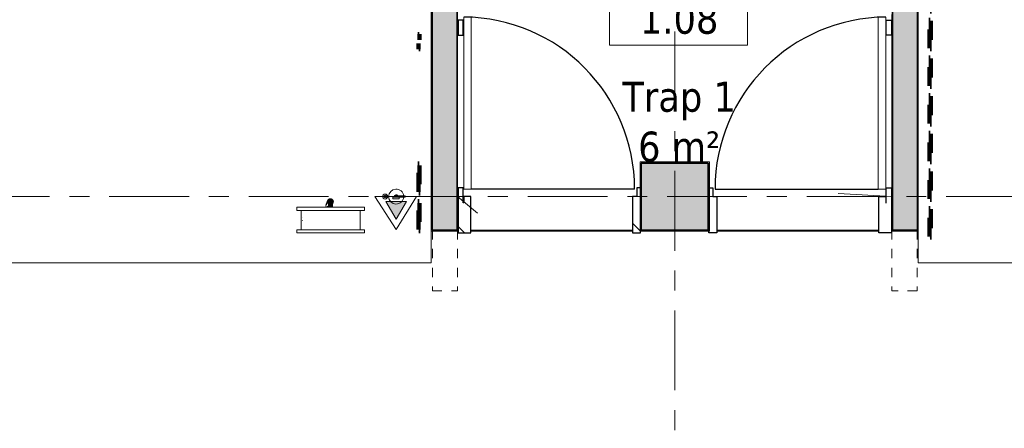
# Model space of a CAD drawing. Extents: x 3176 to 58266, y 1852 to 38199.
# Tile 63 of 256: x 15798 to 23642, y 28482 to 31737. Entities that reach past the tile are written whole.
import ezdxf

# ---------------------------------------------------------------- set-up
doc = ezdxf.new("R2010")
doc.units = 0
doc.header["$LTSCALE"] = 50
for name, pattern in [('Onderlegger 1e verdieping$0$brandscheiding 2', [6, 0, -1.5, 3, -1.5]), ('Onderlegger 1e verdieping$0$gestippeld-fijn', [3, 1.5, -1.5]), ('Onderlegger 1e verdieping$0$stramien', [22.225, 12.7, -3.175, 3.175, -3.175])]:
    doc.linetypes.add(name, pattern=pattern)
doc.layers.get('0').update_dxf_attribs({"linetype": 'CONTINUOUS'})
for name, color, linetype, lineweight in [('Onderlegger 1e verdieping$0$A-ANNO-NOTE', 8, 'CONTINUOUS', 18), ('Onderlegger 1e verdieping$0$A-AREA-IDEN', 8, 'CONTINUOUS', 18), ('Onderlegger 1e verdieping$0$A-DETL', 8, 'CONTINUOUS', 18), ('Onderlegger 1e verdieping$0$A-DOOR', 8, 'CONTINUOUS', 25), ('Onderlegger 1e verdieping$0$A-DOOR-IDEN', 8, 'CONTINUOUS', 18), ('Onderlegger 1e verdieping$0$A-FLOR-OTLN', 8, 'CONTINUOUS', 18), ('Onderlegger 1e verdieping$0$A-GENM', 8, 'CONTINUOUS', 18), ('Onderlegger 1e verdieping$0$A-WALL', 8, 'CONTINUOUS', 25), ('Onderlegger 1e verdieping$0$A-WALL-PATT', 8, 'CONTINUOUS', 50), ('Onderlegger 1e verdieping$0$I-WALL', 8, 'CONTINUOUS', 25), ('Onderlegger 1e verdieping$0$M-EQPT', 8, 'CONTINUOUS', 18), ('Onderlegger 1e verdieping$0$P-SANR-FIXT', 8, 'CONTINUOUS', 18), ('Onderlegger 1e verdieping$0$S-COLS', 8, 'CONTINUOUS', 18), ('Onderlegger 1e verdieping$0$S-GRID', 8, 'CONTINUOUS', 18)]:
    doc.layers.add(name, color=color, linetype=linetype, lineweight=lineweight)
doc.styles.add('Onderlegger 1e verdieping$0$Tahoma_1', font='TAHOMA.TTF', dxfattribs={"height": 238.040123})
pattern_1 = [(45, (-19286.6, -30328.2), (-707.107, 707.107), []), (135, (-19286.6, -30328.2), (-707.107, -707.107), [])]
pattern_2 = [(0, (0, 0), (406.4, 101.6), [33.528, -271.272, 33.528, -271.272, -1625.6]), (0, (0, 0), (406.4, 101.6), [-609.6, 33.528, -576.072, 33.528, -271.272, -711.2]), (0, (0, 0), (406.4, 101.6), [-1524, 33.528, -169.672, 33.528, -474.472]), (120, (152.4, 50.8), (-291.18818, 301.15272), [33.528, -271.272, 33.528, -271.272, -1625.6]), (120, (152.4, 50.8), (-291.18818, 301.15272), [-609.6, 33.528, -576.072, 33.528, -271.272, -711.2]), (120, (152.4, 50.8), (-291.18818, 301.15272), [-1524, 33.528, -169.672, 33.528, -474.472]), (240, (203.2, 254), (-115.21182, -402.75272), [33.528, -271.272, 33.528, -271.272, -1625.6]), (240, (203.2, 254), (-115.21182, -402.75272), [-609.6, 33.528, -576.072, 33.528, -271.272, -711.2]), (240, (203.2, 254), (-115.21182, -402.75272), [-1524, 33.528, -169.672, 33.528, -474.472])]

# ---------------------------------------------------------------- blocks, each defined once
blk = doc.blocks.new('Onderlegger 1e verdieping$0$32_KA HK-14 - Houten deur op kleefmagneet trappenhuis-4622518-Plotview 1e Verdieping - schaal 1 op 100')
at = {"layer": 'Onderlegger 1e verdieping$0$A-DOOR', "lineweight": 18}
h = blk.add_hatch(dxfattribs=at)
h.set_pattern_fill('FP_56', color=256, style=0, pattern_type=2)
h.set_pattern_definition(pattern_1)
h.paths.add_polyline_path([(45, 1285), (45, 1405), (5, 1405), (5, 1285)], flags=0)
h = blk.add_hatch(dxfattribs=at)
h.set_pattern_fill('FP_56', color=256, style=0, pattern_type=2)
h.set_pattern_definition(pattern_1)
h.paths.add_polyline_path([(105, -289), (105, 0), (49, 0), (49, -50), (45, -50), (45, 70), (5, 70), (5, -289)], flags=0)
h.paths.add_polyline_path([(1458, -289), (1458, 70), (1428, 70), (1428, 0), (1394, 0), (1394, -289)], flags=0)
for p, q in [((49, 1430), (49, 60)), ((109, 1430), (49, 1430)), ((109, 60), (109, 1430)), ((49, 60), (109, 60))]:
    blk.add_line(p, q, dxfattribs=at)
at = {"layer": 'Onderlegger 1e verdieping$0$A-DOOR'}
for p, q in [((45, 1405), (5, 1405)), ((5, 1405), (5, 1285)), ((45, 1285), (45, 1405)), ((5, 1285), (45, 1285)), ((45, 70), (5, 70)), ((5, 70), (5, -289)), ((45, -50), (45, 70)), ((105, 0), (49, 0)), ((49, 0), (49, -50)), ((105, -289), (105, 0)), ((1409.5, 60), (109, 60)), ((1428, 0), (1394, 0)), ((1394, 0), (1394, -289)), ((1458, 70), (1428, 70)), ((1428, 70), (1428, 0)), ((1458, -289), (1458, 70)), ((49, -50), (45, -50)), ((5, -289), (105, -289)), ((1394, -289), (1458, -289))]:
    blk.add_line(p, q, dxfattribs=at)
blk.add_arc((39.5, 60), 1370, 0, 89.61181, dxfattribs=at)
blk = doc.blocks.new('Onderlegger 1e verdieping$0$32_KA HK-14 - Houten deur op kleefmagneet trappenhuis-5558574-Plotview 1e Verdieping - schaal 1 op 100')
at = {"layer": 'Onderlegger 1e verdieping$0$A-DOOR'}
for p, q in [((5, 289), (105, 289)), ((5, -70), (5, 289)), ((105, 289), (105, 0)), ((1394, 289), (1458, 289)), ((1394, 0), (1394, 289)), ((1458, 289), (1458, -70)), ((49, 50), (45, 50)), ((45, 50), (45, -70)), ((49, 0), (49, 50)), ((105, 0), (49, 0)), ((1428, 0), (1394, 0)), ((1428, -70), (1428, 0)), ((45, -70), (5, -70)), ((1409.5, -60), (109, -60)), ((1458, -70), (1428, -70)), ((5, -1285), (45, -1285)), ((5, -1405), (5, -1285)), ((45, -1285), (45, -1405)), ((45, -1405), (5, -1405))]:
    blk.add_line(p, q, dxfattribs=at)
at = {"layer": 'Onderlegger 1e verdieping$0$A-DOOR', "lineweight": 18}
for p, q in [((49, -60), (109, -60)), ((49, -1430), (49, -60)), ((109, -60), (109, -1430)), ((109, -1430), (49, -1430))]:
    blk.add_line(p, q, dxfattribs=at)
at = {"layer": 'Onderlegger 1e verdieping$0$A-DOOR'}
blk.add_arc((39.5, -60), 1370, 270.38819, 360, dxfattribs=at)
blk = doc.blocks.new('Onderlegger 1e verdieping$0$65_KU_brandscheiding_v1 - 60m 2-7780793-Plotview 1e Verdieping - schaal 1 op 100')
at = {"layer": 'Onderlegger 1e verdieping$0$A-GENM', "linetype": 'Onderlegger 1e verdieping$0$brandscheiding 2', "lineweight": 100}
for p, q in [((3996.4, -100), (0, -100)), ((0, -100), (0, -110)), ((0, -110), (3996.4, -110)), ((4472, -100), (4352, -100)), ((4352, -110), (4472, -110)), ((5922, -100), (5382, -100)), ((5382, -110), (5922, -110)), ((5922, -110), (5922, -100))]:
    blk.add_line(p, q, dxfattribs=at)
blk = doc.blocks.new('Onderlegger 1e verdieping$0$42_KA leemstuc betonkolomafwerking - Type-V53-Plotview 1e Verdieping - schaal 1 op 100')
at = {"layer": 'Onderlegger 1e verdieping$0$A-GENM'}
h = blk.add_hatch(dxfattribs=at)
h.set_pattern_fill('FP_64', color=256, style=0, pattern_type=2)
h.set_pattern_definition([(0, (-21016.6, -30328.2), (406.4, 101.6), [33.528, -271.272, 33.528, -1896.872]), (0, (-21016.6, -30328.2), (406.4, 101.6), [-338.328, -271.272, 33.528, -576.072, -1016]), (0, (-21016.6, -30328.2), (406.4, 101.6), [-1219.2, 33.528, -271.272, 33.528, -677.672]), (0, (-21016.6, -30328.2), (406.4, 101.6), [-1557.528, -169.672, 33.528, -474.472]), (120, (-20864.2, -30277.4), (-291.18818, 301.15272), [33.528, -271.272, 33.528, -1896.872]), (120, (-20864.2, -30277.4), (-291.18818, 301.15272), [-338.328, -271.272, 33.528, -576.072, -1016]), (120, (-20864.2, -30277.4), (-291.18818, 301.15272), [-1219.2, 33.528, -271.272, 33.528, -677.672]), (120, (-20864.2, -30277.4), (-291.18818, 301.15272), [-1557.528, -169.672, 33.528, -474.472]), (240, (-20813.4, -30074.2), (-115.21182, -402.75272), [33.528, -271.272, 33.528, -1896.872]), (240, (-20813.4, -30074.2), (-115.21182, -402.75272), [-338.328, -271.272, 33.528, -576.072, -1016]), (240, (-20813.4, -30074.2), (-115.21182, -402.75272), [-1219.2, 33.528, -271.272, 33.528, -677.672]), (240, (-20813.4, -30074.2), (-115.21182, -402.75272), [-1557.528, -169.672, 33.528, -474.472])])
h.paths.add_polyline_path([(-277, -277), (277, -277), (277, 277), (-277, 277), (-277, -147.6)], flags=0)
h.paths.add_polyline_path([(267, -267), (-267, -267), (-267, 267), (267, 267), (267, -147.6)], flags=0)
for p, q in [((277, 277), (-277, 277)), ((-277, 277), (-277, -277)), ((-267, 267), (267, 267)), ((-267, -267), (-267, 267)), ((267, 267), (267, -267)), ((277, -277), (277, 277)), ((-277, -277), (277, -277)), ((267, -267), (-267, -267))]:
    blk.add_line(p, q, dxfattribs=at)
blk = doc.blocks.new('Onderlegger 1e verdieping$0$65_KA_brandslanghaspel - 65_KA_brandslanghaspel-4929730-Plotview 1e Verdieping - schaal 1 op 100')
at = {"layer": 'Onderlegger 1e verdieping$0$P-SANR-FIXT'}
h = blk.add_hatch(color=256, dxfattribs=at)
h.paths.add_polyline_path([(8.4, -21.3), (11, -18.5), (11.9, -18.5)], flags=0)
h.paths.add_polyline_path([(-3.8, -21.2), (3.7, -22.5), (13.3, -18.9), (19.3, -9), (18.8, -8.8), (17.6, -9.2), (17, -8.5), (8.3, -17.6), (-4.8, -19.5), (-4.5, -19.9)], flags=0)
h.paths.add_polyline_path([(-15.9, 15.8), (-22.6, 4), (-22.6, -1.8), (-21.7, -4.3), (-22.7, -6), (-14.1, -17.7), (-10.8, -20.2), (-6.8, -21.8), (-3.8, -21.2), (-7.8, -19.9), (-6.7, -17.9), (-16.8, -10.1), (-17.6, -5.2), (-18, 6), (-15.2, 11.9), (-15.8, 15.5)], flags=0)
h.paths.add_polyline_path([(-19.6, 9.7), (-20.9, 5.8), (-22.6, 4)], flags=0)
h.paths.add_polyline_path([(-6.8, -21.8), (-1.4, -23.5), (0, -22.1), (-3.1, -22)], flags=0)
h = blk.add_hatch(color=256, dxfattribs=at)
h.paths.add_polyline_path([(15.5, 14.1), (16, -9.2), (1.2, -18.1), (8.6, -17.3), (19, -5.1), (20, -0.1), (19, 12.1), (15.9, 13.9)], flags=0)
h.paths.add_polyline_path([(-16, 8.8), (-18.9, 4.7), (-16, -10.3), (-3.8, -19), (-2.4, -17.1), (-16, -9.1), (-16, 6.2)], flags=0)
h.paths.add_polyline_path([(18.2, -7.3), (18.6, -9.1), (18.6, -7.5), (18.3, -7.4)], flags=0)
h.paths.add_polyline_path([(-20, -10.2), (-19, -12.1), (-18.8, -12.1)], flags=0)
for points in [[(-16, 40), (-15.5, 30), (0, 30), (0, 40), (-15.5, 40)], [(-15.1, 9.7), (-16, 9.2), (-16, -9.2), (0, -18.5), (16, -9.2), (14.9, 1.7), (15.3, -0.1), (15.4, -0.7), (12.9, -8), (8, -12.9), (-0.6, -15.9), (-2.8, -15), (-4.2, -14.3), (-11.5, -10.2), (-13.2, -7.5), (-14.2, -5.7), (-13.9, -1), (-15.2, -0.1), (-15.1, 6.3)], [(-8.2, 44.3), (-12.5, 44.3), (-11.9, 40), (0, 40), (0, 44.3), (-8, 44.3)], [(2.5, 44.3), (0, 44.3), (0, 40), (12.5, 40), (12.1, 44.3), (3.2, 44.3)], [(11.3, 40), (0, 40), (0, 30), (16, 30), (15.5, 40), (13.9, 40)], [(13.9, 30), (0, 30), (0, -16), (4.8, -14.3), (4.9, -14.1), (8.9, -12.5), (14.4, -6.2), (15.7, 3.6), (14.9, 7), (15.9, 8.6), (15.5, 30)], [(30.3, 44.3), (24.8, 44.3), (16, 37.2), (16, 33.8), (30.5, 44.3)], [(32.8, 29.3), (19, -7.6), (22.1, -7.8), (35.5, 28.2), (33, 29.2)], [(41.6, 44.3), (40.3, 44.3), (40.3, 42), (41.6, 42)]]:
    blk.add_hatch(color=256, dxfattribs=at).paths.add_polyline_path(points, flags=0)
h = blk.add_hatch(color=256, dxfattribs=at)
h.paths.add_polyline_path([(0, -14), (-2.8, -15.6), (0, -16), (0, -14.1)], flags=0)
h.paths.add_polyline_path([(-4.1, 30), (-15.5, 30), (-15.1, 10.9), (-15.2, -0.6), (-13.2, -1.3), (-14.2, -5.7), (-12.1, -9.7), (-8.8, -12.4), (-1.7, -14.1), (0, -14), (0, 30), (-3.1, 30)], flags=0)
h = blk.add_hatch(color=256, dxfattribs=at)
h.paths.add_polyline_path([(24.8, 44.3), (12.5, 44.3), (12.5, 42), (21.3, 42)], flags=0)
h.paths.add_polyline_path([(32.1, 44.3), (30.2, 42), (40.3, 42), (40.3, 44.3)], flags=0)
for p, q in [((268.6, 248.8), (-272.4, 248.8)), ((-272.4, 248.8), (-272.4, 223.8)), ((-90, 249.5), (0, 249.5)), ((0, 249.5), (90, 249.5)), ((268.6, 223.8), (268.6, 248.8)), ((-272.4, 223.8), (-237.6, 223.8)), ((-237.6, 223.8), (-237.6, 69.3)), ((-237.6, 223.8), (233.4, 223.8)), ((233.4, 69.3), (233.4, 223.8)), ((233.4, 223.8), (268.6, 223.8)), ((223, 149.3), (223.5, 149.3)), ((-237.6, 69.3), (-272.4, 69.3)), ((-272.4, 69.3), (-272.4, 44.3)), ((-272.4, 44.3), (268.6, 44.3)), ((-237.6, 69.3), (233.4, 69.3)), ((-18.1, 12.7), (-20, 11.5)), ((-16, 40), (-16, 30)), ((-16, 40), (0, 40)), ((-16, 9.2), (-16, -9.2)), ((-12.5, 44.3), (-12.5, 27.1)), ((0, 40), (16, 40)), ((12.5, 27.1), (12.5, 44.3)), ((21.5, 42), (12.5, 42)), ((20, 11.5), (15.2, 14.3)), ((15.8, 33.6), (32.1, 44.3)), ((24.8, 44.3), (16, 38.5)), ((16, 30), (16, 40)), ((16, -9.2), (16, 9.2)), ((32.7, 29.3), (18.1, -7.3)), ((20, -2.7), (20, 11.5)), ((21.8, -8.7), (36.5, 27.8)), ((40.3, 42), (28.5, 42)), ((32.8, 29.3), (36.4, 27.8)), ((40.3, 44.3), (40.3, 42)), ((41.6, 42), (40.3, 42)), ((41.7, 42), (41.7, 44.3)), ((268.6, 69.3), (233.4, 69.3)), ((268.6, 44.3), (268.6, 69.3)), ((-20, -10.2), (-20, -11.5)), ((-20, -11.5), (-18.6, -12.4)), ((-16, -9.2), (0, -18.5)), ((-6.8, -19.2), (-4, -20.8)), ((0, -18.5), (16, -9.2)), ((0, -23.1), (1.4, -22.3)), ((18.7, -12.3), (20, -11.5)), ((20, -11.5), (20, -8))]:
    blk.add_line(p, q, dxfattribs=at)
at = {"layer": 'Onderlegger 1e verdieping$0$P-SANR-FIXT', "flags": 128}
for points in [[(223.5, 149.3), (223.9, 149.3), (224.3, 149.2), (224.7, 149.2), (225.1, 149.1), (225.5, 149.1)], [(225.6, 129.5), (225.2, 129.4), (224.8, 129.4), (224.4, 129.3), (224, 129.3), (223.6, 129.3), (223.5, 129.3)], [(233.4, 141), (233.4, 140.6), (233.5, 140.2), (233.5, 139.8), (233.5, 139.4), (233.5, 139.3)], [(233.5, 139.3), (233.5, 138.9), (233.5, 138.5), (233.5, 138.1), (233.4, 137.7)], [(-15.8, 17.4), (-16.5, 16.7), (-17.2, 16.1), (-17.8, 15.4), (-18.4, 14.6), (-19, 13.9), (-19.5, 13.1), (-20, 12.3), (-20.5, 11.5), (-20.9, 10.7), (-21.3, 9.8), (-21.7, 9), (-22.1, 8.1), (-22.4, 7.2), (-22.6, 6.3), (-22.9, 5.4), (-23.1, 4.5), (-23.2, 3.6), (-23.4, 2.6), (-23.4, 1.7), (-23.5, 0.7), (-23.5, -0.2), (-23.5, -1.1), (-23.4, -2.1), (-23.3, -3), (-23.2, -3.9), (-23, -4.9), (-22.8, -5.8), (-22.5, -6.7), (-22.2, -7.6), (-21.9, -8.5), (-21.6, -9.3), (-21.2, -10.2), (-20.8, -11), (-20.3, -11.8), (-19.8, -12.6), (-19.3, -13.4), (-18.7, -14.2), (-18.2, -14.9), (-17.5, -15.6), (-16.9, -16.3), (-16.2, -17), (-15.5, -17.6), (-14.8, -18.2), (-14.1, -18.8), (-13.3, -19.4), (-12.5, -19.9), (-11.7, -20.4), (-10.9, -20.8), (-10.1, -21.2), (-9.2, -21.6), (-8.3, -22), (-7.5, -22.3), (-6.6, -22.6), (-5.6, -22.8), (-4.7, -23), (-3.8, -23.2), (-2.9, -23.3), (-1.9, -23.4), (-1, -23.5), (-0.1, -23.5), (0.9, -23.5), (1.8, -23.4), (2.8, -23.3), (3.7, -23.2), (4.6, -23), (5.5, -22.8), (6.4, -22.6), (7.3, -22.3), (8.2, -22), (9.1, -21.7), (10, -21.3), (10.8, -20.9), (11.6, -20.4), (12.4, -19.9), (13.2, -19.4), (14, -18.9), (14.7, -18.3), (15.4, -17.7), (16.1, -17.1), (16.8, -16.4), (17.5, -15.7), (18.1, -15), (18.7, -14.3), (19.2, -13.5), (19.7, -12.7), (20.2, -11.9), (20.7, -11.1), (21.1, -10.3), (21.5, -9.4), (21.8, -8.7)], [(18.1, -7.3), (17.8, -8), (17.5, -8.7), (17.1, -9.4), (16.7, -10), (16.3, -10.7), (15.9, -11.3), (15.4, -12), (14.9, -12.6), (14.4, -13.2), (13.8, -13.7), (13.3, -14.3), (12.7, -14.8), (12.1, -15.3), (11.5, -15.8), (10.8, -16.2), (10.2, -16.6), (9.5, -17), (8.8, -17.4), (8.1, -17.7), (7.4, -18), (6.7, -18.3), (5.9, -18.6), (5.2, -18.8), (4.4, -19), (3.7, -19.2), (2.9, -19.3), (2.1, -19.4), (1.4, -19.5), (0.6, -19.5), (-0.2, -19.5), (-1, -19.5), (-1.8, -19.4), (-2.5, -19.3), (-3.3, -19.2), (-4.1, -19.1), (-4.8, -18.9), (-5.6, -18.7), (-6.3, -18.4), (-7.1, -18.2), (-7.8, -17.9), (-8.5, -17.6), (-9.2, -17.2), (-9.9, -16.8), (-10.5, -16.4), (-11.2, -16), (-11.8, -15.5), (-12.4, -15), (-13, -14.5), (-13.6, -14), (-14.1, -13.4), (-14.7, -12.9), (-15.2, -12.3), (-15.6, -11.7), (-16.1, -11), (-16.5, -10.4), (-16.9, -9.7), (-17.3, -9), (-17.6, -8.3), (-18, -7.6), (-18.2, -6.9), (-18.5, -6.1), (-18.7, -5.4), (-18.9, -4.6), (-19.1, -3.9), (-19.2, -3.1), (-19.4, -2.3), (-19.4, -1.6), (-19.5, -0.8), (-19.5, 0), (-19.5, 0.8), (-19.4, 1.5), (-19.4, 2.3), (-19.3, 3.1), (-19.1, 3.9), (-18.9, 4.6), (-18.7, 5.4), (-18.5, 6.1), (-18.3, 6.9), (-18, 7.6), (-17.6, 8.3), (-17.3, 9), (-16.9, 9.7), (-16.5, 10.3), (-16.1, 11), (-15.6, 11.6), (-15.2, 12.3)], [(-16, 30), (-16, 28.8), (-16, 27.6), (-16, 26.4), (-16, 25.2), (-16, 24), (-16, 22.9), (-16, 21.7), (-16, 20.6), (-16, 19.4), (-16, 18.3), (-16, 17.2), (-16, 16.1), (-16, 15.1), (-16, 14.1), (-16, 13.1), (-16, 12.1), (-16, 11.1), (-16, 10.2), (-16, 9.3), (-16, 8.5), (-16, 7.7), (-16, 6.9), (-16, 6.1), (-16, 5.4), (-16, 4.8), (-16, 4.1), (-16, 3.5), (-16, 3), (-16, 2.5), (-16, 2), (-16, 1.6), (-16, 1.3), (-16, 0.9), (-16, 0.7), (-16, 0.4), (-16, 0.3), (-16, 0.1), (-16, 0), (-16, 0)], [(16, 0), (16, 0), (16, 0.1), (16, 0.2), (16, 0.4), (16, 0.6), (16, 0.9), (16, 1.2), (16, 1.5), (16, 1.9), (16, 2.4), (16, 2.9), (16, 3.4), (16, 4), (16, 4.6), (16, 5.2), (16, 5.9), (16, 6.7), (16, 7.4), (16, 8.3), (16, 9.1), (16, 10), (16, 10.9), (16, 11.8), (16, 12.8), (16, 13.8), (16, 14.8), (16, 15.9), (16, 16.9), (16, 18), (16, 19.1), (16, 20.3), (16, 21.4), (16, 22.6), (16, 23.7), (16, 24.9), (16, 26.1), (16, 27.3), (16, 28.5), (16, 29.7), (16, 30)]]:
    blk.add_lwpolyline(points, dxfattribs=at)
blk = doc.blocks.new('Onderlegger 1e verdieping$0$65_KA_poederblusser - 65_KA_poederblusser-4930909-Plotview 1e Verdieping - schaal 1 op 100')
at = {"layer": 'Onderlegger 1e verdieping$0$M-EQPT'}
for p, q in [((-0.1, 5.5), (61.4, 5.5)), ((-0.1, 5.5), (-0.1, -4.3)), ((61.4, 5.5), (66.5, 5.5)), ((61.4, 5.5), (61.4, -4.3)), ((66.5, 5.5), (73.2, 5.5)), ((66.5, 5.5), (66.5, -4.3)), ((73.2, 5.5), (73.2, -4.3)), ((-25, -4.2), (-25, -18.9)), ((-25, -4.2), (25, -4.2)), ((25, -18.9), (-25, -18.9)), ((61.4, -4.3), (24.1, -4.3)), ((25, -18.9), (25, -4.2)), ((66.5, -4.3), (61.4, -4.3)), ((73.2, -4.3), (66.5, -4.3))]:
    blk.add_line(p, q, dxfattribs=at)
for centre, radius, start, end in [((-87.9, 0), 20, 0, 180), ((-87.9, 0), 20, 180, 360), ((-87.9, 0), 10, 360, 180), ((-87.9, 0), 10, 180, 360), ((0, 0), 60, 5.383, 180), ((0, 0), 60, 180, 355.83049), ((0, 0), 15, 25.26602, 180), ((0, 0), 15, 180, 197.81755), ((0, 0), 10, 33.94673, 180), ((0, 0), 10, 180, 205.02222), ((0, 0), 10, 180, 205.02222), ((0, 0), 10, 33.94673, 165)]:
    blk.add_arc(centre, radius, start, end, dxfattribs=at)
blk = doc.blocks.new('Onderlegger 1e verdieping$0$00_KU ruimtetag groot - 00_KU ruimtetag groot-3653893-Plotview 1e Verdieping - schaal 1 op 100')
at = {"layer": 'Onderlegger 1e verdieping$0$A-AREA-IDEN'}
for p, q in [((5.5, 2.164), (-5.5, 2.164)), ((-5.5, 2.164), (-5.5, -2.302)), ((5.5, -2.302), (5.5, 2.164)), ((-5.5, -2.302), (5.5, -2.302))]:
    blk.add_line(p, q, dxfattribs=at)
blk = doc.blocks.new('Onderlegger 1e verdieping')
at = {"layer": 'Onderlegger 1e verdieping$0$A-ANNO-NOTE'}
blk.add_hatch(color=256, dxfattribs=at).paths.add_polyline_path([(18796.5, 30146.7), (18878.1, 30288.2), (18715.2, 30287.4), (18777, 30180.6)], flags=0)
at = {"layer": 'Onderlegger 1e verdieping$0$A-WALL-PATT', "lineweight": 25}
for points in [[(19083.6, 30061.2), (19283.6, 30061.2), (19283.6, 36228.2), (19083.6, 36228.2), (19083.6, 30180.6)], [(22949.6, 30061.2), (22949.6, 36228.2), (22749.6, 36228.2), (22749.6, 30061.2)]]:
    blk.add_hatch(color=256, dxfattribs=at).paths.add_polyline_path(points, flags=0)
at = {"layer": 'Onderlegger 1e verdieping$0$A-WALL-PATT', "lineweight": 18}
h = blk.add_hatch(dxfattribs=at)
h.set_pattern_fill('FP_80', color=256, style=0, pattern_type=2)
h.set_pattern_definition(pattern_2)
h.paths.add_polyline_path([(19076.6, 30061.2), (19086.6, 30061.2), (19086.6, 36082.2), (19076.6, 36082.2), (19076.6, 30180.6)], flags=0)
h = blk.add_hatch(dxfattribs=at)
h.set_pattern_fill('FP_80', color=256, style=0, pattern_type=2)
h.set_pattern_definition(pattern_2)
h.paths.add_polyline_path([(22946.6, 30061.2), (22956.6, 30061.2), (22956.6, 36082.2), (22946.6, 36082.2), (22946.6, 30180.6)], flags=0)
h = blk.add_hatch(dxfattribs=at)
h.set_pattern_fill('FP_80', color=256, style=0, pattern_type=2)
h.set_pattern_definition(pattern_2)
h.paths.add_polyline_path([(19291.6, 30051.2), (19291.6, 30061.2), (19076.6, 30061.2), (19076.6, 30051.2)], flags=0)
h = blk.add_hatch(dxfattribs=at)
h.set_pattern_fill('FP_80', color=256, style=0, pattern_type=2)
h.set_pattern_definition(pattern_2)
h.paths.add_polyline_path([(22741.6, 30051.2), (22956.6, 30051.2), (22956.6, 30061.2), (22741.6, 30061.2)], flags=0)
at = {"layer": 'Onderlegger 1e verdieping$0$S-COLS', "lineweight": 5}
blk.add_hatch(color=256, dxfattribs=at).paths.add_polyline_path([(20749.6, 30061.2), (21283.6, 30061.2), (21283.6, 30595.2), (20749.6, 30595.2), (20749.6, 30180.6)], flags=0)
at = {"layer": 'Onderlegger 1e verdieping$0$A-ANNO-NOTE'}
for p, q in [((18959.6, 30329.2), (18628.1, 30329)), ((18628.1, 30329), (18796.7, 30066.4)), ((18878.1, 30288.2), (18714.8, 30288.1)), ((18714.8, 30288.1), (18796.5, 30146.7)), ((18796.5, 30146.7), (18878.1, 30288.2)), ((18796.7, 30066.4), (18959.6, 30329.2))]:
    blk.add_line(p, q, dxfattribs=at)
at = {"layer": 'Onderlegger 1e verdieping$0$A-DETL', "linetype": 'Onderlegger 1e verdieping$0$gestippeld-fijn'}
for p, q in [((19086.6, 30061.2), (19086.6, 29576.2)), ((19286.6, 30061.2), (19286.6, 29576.2)), ((22746.6, 30061.2), (22746.6, 29576.2)), ((22946.6, 30061.2), (22946.6, 29576.2)), ((19086.6, 29576.2), (19286.6, 29576.2)), ((22946.6, 29576.2), (22746.6, 29576.2))]:
    blk.add_line(p, q, dxfattribs=at)
at = {"layer": 'Onderlegger 1e verdieping$0$A-DOOR-IDEN'}
for p, q in [((19286.6, 30328.2), (19444.1, 30194.4)), ((22746.6, 30328.2), (22319, 30352.2))]:
    blk.add_line(p, q, dxfattribs=at)
at = {"layer": 'Onderlegger 1e verdieping$0$A-FLOR-OTLN'}
for p, q in [((19286.6, 31778.2), (19286.6, 30061.2)), ((22746.6, 30061.2), (22746.6, 31778.2)), ((19286.6, 30328.2), (19283.6, 30328.2)), ((22749.6, 30328.2), (22746.6, 30328.2)), ((19076.6, 29801.2), (19076.6, 30051.2)), ((20680.6, 30061.2), (19391.6, 30061.2)), ((19391.6, 30051.2), (20680.6, 30051.2)), ((22641.6, 30061.2), (21352.6, 30061.2)), ((21352.6, 30051.2), (22641.6, 30051.2)), ((22956.6, 29801.2), (22956.6, 30051.2)), ((10543.6, 29801.2), (19076.6, 29801.2)), ((22956.6, 29801.2), (22956.6, 29801.2)), ((22956.6, 29801.2), (31729.6, 29801.2)), ((31729.6, 29801.2), (22956.6, 29801.2))]:
    blk.add_line(p, q, dxfattribs=at)
at = {"layer": 'Onderlegger 1e verdieping$0$A-GENM', "linetype": 'Onderlegger 1e verdieping$0$brandscheiding 2', "lineweight": 100}
for p, q in [((23046.6, 36236.2), (23046.6, 30001.2)), ((23056.6, 30001.2), (23056.6, 36236.2)), ((23046.6, 30001.2), (23056.6, 30001.2))]:
    blk.add_line(p, q, dxfattribs=at)
at = {"layer": 'Onderlegger 1e verdieping$0$A-WALL', "lineweight": 35}
for p, q in [((19083.6, 36228.2), (19083.6, 30061.2)), ((19283.6, 30061.2), (19283.6, 36228.2)), ((22749.6, 36228.2), (22749.6, 30061.2)), ((22949.6, 30061.2), (22949.6, 36228.2)), ((19083.6, 30061.2), (19283.6, 30061.2)), ((22749.6, 30061.2), (22949.6, 30061.2))]:
    blk.add_line(p, q, dxfattribs=at)
at = {"layer": 'Onderlegger 1e verdieping$0$I-WALL', "lineweight": 18}
for p, q in [((19076.6, 36082.2), (19076.6, 30051.2)), ((19086.6, 30061.2), (19086.6, 36082.2)), ((22946.6, 36082.2), (22946.6, 30061.2)), ((22956.6, 30051.2), (22956.6, 36082.2)), ((19076.6, 30051.2), (19291.6, 30051.2)), ((19291.6, 30061.2), (19086.6, 30061.2)), ((19291.6, 30051.2), (19291.6, 30061.2)), ((22946.6, 30061.2), (22741.6, 30061.2)), ((22741.6, 30061.2), (22741.6, 30051.2)), ((22741.6, 30051.2), (22956.6, 30051.2))]:
    blk.add_line(p, q, dxfattribs=at)
at = {"layer": 'Onderlegger 1e verdieping$0$S-COLS', "lineweight": 35}
for p, q in [((21283.6, 30595.2), (20749.6, 30595.2)), ((20749.6, 30595.2), (20749.6, 30061.2)), ((21283.6, 30061.2), (21283.6, 30595.2)), ((20749.6, 30061.2), (21283.6, 30061.2))]:
    blk.add_line(p, q, dxfattribs=at)
at = {"layer": 'Onderlegger 1e verdieping$0$S-GRID', "linetype": 'Onderlegger 1e verdieping$0$stramien'}
for p, q in [((21016.6, 37199.4), (21016.6, 18255.8)), ((3176.5, 30328.2), (55473.5, 30328.2))]:
    blk.add_line(p, q, dxfattribs=at)
at = {"layer": 'Onderlegger 1e verdieping$0$A-AREA-IDEN', "xscale": 99.99999999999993, "yscale": 99.99999999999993, "zscale": 99.99999999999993}
blk.add_blockref('Onderlegger 1e verdieping$0$00_KU ruimtetag groot - 00_KU ruimtetag groot-3653893-Plotview 1e Verdieping - schaal 1 op 100', (21046.5, 31764), dxfattribs=at)
at = {"layer": 'Onderlegger 1e verdieping$0$A-DOOR'}
blk.add_blockref('Onderlegger 1e verdieping$0$32_KA HK-14 - Houten deur op kleefmagneet trappenhuis-4622518-Plotview 1e Verdieping - schaal 1 op 100', (19286.6, 30328.2), dxfattribs=at)
at = {"layer": 'Onderlegger 1e verdieping$0$A-DOOR', "rotation": 180}
blk.add_blockref('Onderlegger 1e verdieping$0$32_KA HK-14 - Houten deur op kleefmagneet trappenhuis-5558574-Plotview 1e Verdieping - schaal 1 op 100', (22746.6, 30328.2), dxfattribs=at)
at = {"layer": 'Onderlegger 1e verdieping$0$A-GENM', "linetype": 'Onderlegger 1e verdieping$0$brandscheiding 2', "lineweight": 100, "rotation": 269.9999999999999}
blk.add_blockref('Onderlegger 1e verdieping$0$65_KU_brandscheiding_v1 - 60m 2-7780793-Plotview 1e Verdieping - schaal 1 op 100', (19083.6, 35973.2), dxfattribs=at)
at = {"layer": 'Onderlegger 1e verdieping$0$A-GENM'}
blk.add_blockref('Onderlegger 1e verdieping$0$42_KA leemstuc betonkolomafwerking - Type-V53-Plotview 1e Verdieping - schaal 1 op 100', (21016.6, 30328.2), dxfattribs=at)
at = {"layer": 'Onderlegger 1e verdieping$0$M-EQPT'}
blk.add_blockref('Onderlegger 1e verdieping$0$65_KA_poederblusser - 65_KA_poederblusser-4930909-Plotview 1e Verdieping - schaal 1 op 100', (18796.6, 30328.2), dxfattribs=at)
at = {"layer": 'Onderlegger 1e verdieping$0$P-SANR-FIXT', "rotation": 180}
blk.add_blockref('Onderlegger 1e verdieping$0$65_KA_brandslanghaspel - 65_KA_brandslanghaspel-4929730-Plotview 1e Verdieping - schaal 1 op 100', (18272.8, 30287.2), dxfattribs=at)
at = {"layer": 'Onderlegger 1e verdieping$0$A-AREA-IDEN', "char_height": 238.04, "attachment_point": 2, "line_spacing_factor": 1.000232, "style": 'Onderlegger 1e verdieping$0$Tahoma_1'}
for s, insert, width in [('1.08', (21051.1, 31863.3), 768), ('Trap 1\\P6 m²', (21051.1, 31242.2), 1134)]:
    blk.add_mtext(s, dxfattribs=dict(at, insert=insert, width=width))

msp = doc.modelspace()

# ---------------------------------------------------------------- block references
msp.add_blockref('Onderlegger 1e verdieping', (0, 0))

doc.saveas('drawing.dxf')
